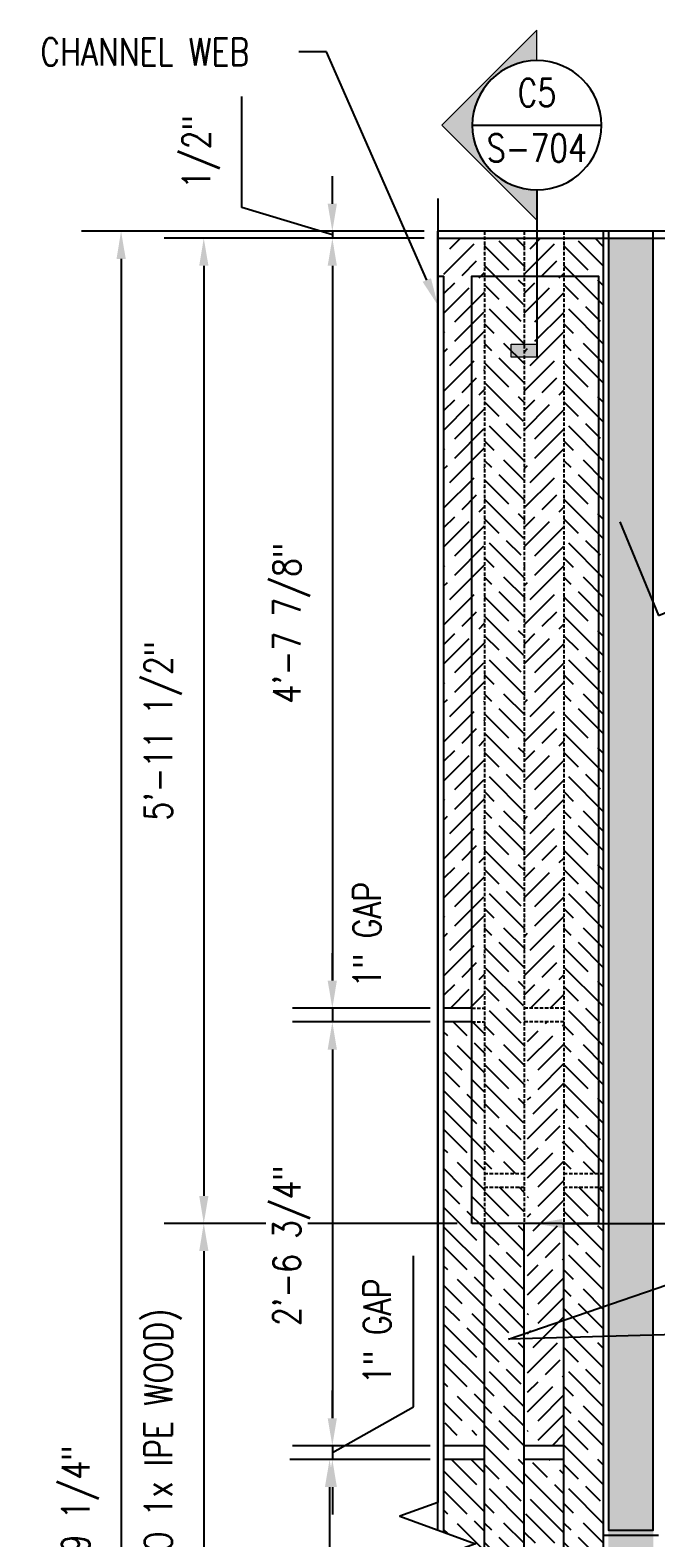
# Model space of a CAD drawing. Header units: inches. Extents: x -159 to 5375, y -275 to 244.
# Tile 29 of 35: x 155 to 200, y 135 to 244. Entities that reach past the tile are written whole.
import ezdxf
from ezdxf import colors
from ezdxf.entities.mleader import LeaderData, LeaderLine
from ezdxf.enums import TextEntityAlignment as Align
from ezdxf.math import Vec2, Vec3

# ---------------------------------------------------------------- set-up
doc = ezdxf.new("R2010")
doc.units = ezdxf.units.IN
doc.header["$MEASUREMENT"] = 0
doc.linetypes.add('HIDDEN', pattern=[0.375, 0.25, -0.125])
doc.layers.get('Defpoints').update_dxf_attribs({"color": 140})
doc.layers.add('G-ANNO-SYMB', color=2, linetype='Continuous', lineweight=25)
for name, color, linetype in [('G-DETL-MEDM', 3, 'Continuous'), ('S-ANNO-DIMS', 1, 'Continuous'), ('S-ANNO-TEXT', 2, 'Continuous'), ('S-DETL-LIGHT', 2, 'Continuous')]:
    doc.layers.add(name, color=color, linetype=linetype)
doc.styles.add('Annotative', font='romans.shx', dxfattribs={"width": 0.8, "height": 0.125})
doc.styles.add('HDRSTD', font='arial.ttf', dxfattribs={"height": 0.125})
doc.dimstyles.new('Annotative', dxfattribs={"dimscale": 0, "dimtxt": 0.125, "dimasz": 0.125, "dimexe": 0.179688, "dimexo": 0.0625, "dimgap": 0.09, "dimtad": 1, "dimdec": 3, "dimzin": 3, "dimdsep": 46, "dimlunit": 4, "dimtxsty": 'Annotative', "dimcen": 0.09, "dimclrt": 2, "dimazin": 2, "dimtfac": 1, "dimtdec": 3, "dimtmove": 1, "dimatfit": 3, "dimfxl": 1, "dimtfill": 1, "dimfrac": 2, "dimtolj": 1, "dimtzin": 0, "dimarcsym": 0})
pattern_1 = [(0, (-143.9373, -4.3283), (1.5, 0.75), [0.75, -0.75, 0, -0.75, 0, -0.75])]
pattern_2 = [(135, (-296.3822, -608.2108), (2.12132, 2.12132), [5, -1]), (135, (-294.968, -608.2108), (2.12132, 2.12132), [3, -0.75, 1.5, -0.75]), (135, (-293.2002, -608.5644), (2.12132, 2.12132), [5, -1])]

# ---------------------------------------------------------------- blocks, each defined once
blk = doc.blocks.new('*D91')
at = {"layer": 'Defpoints', "color": 0, "transparency": 16777216}
for p in [(184.45, 228.96), (176.79, 173.08), (184.89, 173.08)]:
    blk.add_point(p, dxfattribs=at)
at = {"layer": 'S-ANNO-DIMS', "color": 0, "lineweight": -2, "transparency": 16777216}
for p, q in [((183.45, 228.96), (173.91, 228.96)), ((176.79, 226.96), (176.79, 175.08)), ((183.89, 173.08), (173.91, 173.08))]:
    blk.add_line(p, q, dxfattribs=at)
at = {"layer": 'S-ANNO-DIMS', "color": 0, "transparency": 16777216}
for points in [[(176.45, 226.96), (177.12, 226.96), (176.79, 228.96)], [(176.45, 175.08), (177.12, 175.08), (176.79, 173.08)]]:
    blk.add_solid(points, dxfattribs=at)
at = {"layer": 'S-ANNO-DIMS', "color": 2, "transparency": 16777216, "insert": (173.82, 201.02), "char_height": 2, "attachment_point": 5, "rotation": 90, "style": 'Annotative', "bg_fill": 3, "box_fill_scale": 1.25, "bg_fill_color": 256, "bg_fill_true_color": 13158600, "bg_fill_transparency": 0}
blk.add_mtext('\\A1;4\'-7 7/8"', dxfattribs=at)
blk = doc.blocks.new('*D93')
at = {"layer": 'Defpoints', "color": 0, "transparency": 16777216}
for p in [(184.89, 141.33), (176.79, 140.33), (184.89, 140.33)]:
    blk.add_point(p, dxfattribs=at)
at = {"layer": 'S-ANNO-DIMS', "color": 0, "lineweight": -2, "transparency": 16777216}
for p, q in [((182.67, 144.15), (182.67, 155.11)), ((176.79, 143.33), (176.79, 145.33)), ((176.79, 140.83), (182.67, 144.15)), ((183.89, 141.33), (173.91, 141.33)), ((176.79, 141.33), (176.79, 140.33)), ((176.79, 141.33), (176.79, 140.33)), ((183.89, 140.33), (173.91, 140.33)), ((176.79, 138.33), (176.79, 136.33))]:
    blk.add_line(p, q, dxfattribs=at)
at = {"layer": 'S-ANNO-DIMS', "color": 0, "transparency": 16777216}
for points in [[(176.45, 143.33), (177.12, 143.33), (176.79, 141.33)], [(176.45, 138.33), (177.12, 138.33), (176.79, 140.33)]]:
    blk.add_solid(points, dxfattribs=at)
at = {"layer": 'S-ANNO-DIMS', "color": 2, "transparency": 16777216, "insert": (180.04, 149.63), "char_height": 2, "attachment_point": 5, "rotation": 90, "style": 'Annotative', "bg_fill": 3, "box_fill_scale": 1.25, "bg_fill_color": 256, "bg_fill_true_color": 13158600, "bg_fill_transparency": 0}
blk.add_mtext('\\A1;1" GAP', dxfattribs=at)
blk = doc.blocks.new('*D94')
at = {"layer": 'Defpoints', "color": 0, "transparency": 16777216}
for p in [(184.89, 140.33), (176.59, 109.58), (184.89, 109.58)]:
    blk.add_point(p, dxfattribs=at)
at = {"layer": 'S-ANNO-DIMS', "color": 0, "lineweight": -2, "transparency": 16777216}
for p, q in [((183.89, 140.33), (173.71, 140.33)), ((176.59, 138.33), (176.59, 111.58)), ((183.89, 109.58), (173.71, 109.58))]:
    blk.add_line(p, q, dxfattribs=at)
at = {"layer": 'S-ANNO-DIMS', "color": 0, "transparency": 16777216}
for points in [[(176.25, 138.33), (176.92, 138.33), (176.59, 140.33)], [(176.25, 111.58), (176.92, 111.58), (176.59, 109.58)]]:
    blk.add_solid(points, dxfattribs=at)
at = {"layer": 'S-ANNO-DIMS', "color": 2, "transparency": 16777216, "insert": (173.62, 124.96), "char_height": 2, "attachment_point": 5, "rotation": 90, "style": 'Annotative', "bg_fill": 3, "box_fill_scale": 1.25, "bg_fill_color": 256, "bg_fill_true_color": 13158600, "bg_fill_transparency": 0}
blk.add_mtext('\\A1;2\'-6 3/4"', dxfattribs=at)
blk = doc.blocks.new('*D101')
at = {"layer": 'Defpoints', "color": 0, "transparency": 16777216}
for p in [(184.44, 229.46), (161.46, 40.21), (184.45, 40.21)]:
    blk.add_point(p, dxfattribs=at)
at = {"layer": 'S-ANNO-DIMS', "color": 0, "lineweight": -2, "transparency": 16777216}
for p, q in [((183.44, 229.46), (158.59, 229.46)), ((161.46, 227.46), (161.46, 42.21)), ((183.45, 40.21), (158.59, 40.21))]:
    blk.add_line(p, q, dxfattribs=at)
at = {"layer": 'S-ANNO-DIMS', "color": 0, "transparency": 16777216}
for points in [[(161.13, 227.46), (161.8, 227.46), (161.46, 229.46)], [(161.13, 42.21), (161.8, 42.21), (161.46, 40.21)]]:
    blk.add_solid(points, dxfattribs=at)
at = {"layer": 'S-ANNO-DIMS', "color": 2, "transparency": 16777216, "insert": (158.5, 134.83), "char_height": 2, "attachment_point": 5, "rotation": 90, "style": 'Annotative', "bg_fill": 3, "box_fill_scale": 1.25, "bg_fill_color": 256, "bg_fill_true_color": 13158600, "bg_fill_transparency": 0}
blk.add_mtext('\\A1;15\'-9 1/4"', dxfattribs=at)
blk = doc.blocks.new('*D103')
at = {"layer": 'Defpoints', "color": 0, "transparency": 16777216}
for p in [(184.89, 173.08), (176.79, 172.08), (184.89, 172.08)]:
    blk.add_point(p, dxfattribs=at)
at = {"layer": 'S-ANNO-DIMS', "color": 0, "lineweight": -2, "transparency": 16777216}
for p, q in [((176.79, 175.08), (176.79, 177.08)), ((183.89, 173.08), (173.91, 173.08)), ((176.79, 173.08), (176.79, 172.08)), ((183.89, 172.08), (173.91, 172.08)), ((176.79, 170.08), (176.79, 168.08))]:
    blk.add_line(p, q, dxfattribs=at)
at = {"layer": 'S-ANNO-DIMS', "color": 0, "transparency": 16777216}
blk.add_solid([(176.45, 170.08), (177.12, 170.08), (176.79, 172.08)], dxfattribs=at)
at = {"layer": 'S-ANNO-DIMS', "color": 2, "transparency": 16777216, "insert": (179.3, 178.42), "char_height": 2, "attachment_point": 5, "rotation": 90, "style": 'Annotative', "bg_fill": 3, "box_fill_scale": 1.25, "bg_fill_color": 256, "bg_fill_true_color": 13158600, "bg_fill_transparency": 0}
blk.add_mtext('\\A1;1" GAP', dxfattribs=at)
at = {"layer": 'S-ANNO-DIMS', "color": 0, "transparency": 16777216}
blk.add_solid([(176.45, 175.08), (177.12, 175.08), (176.79, 173.08)], dxfattribs=at)
blk = doc.blocks.new('ELEVARROW')
at = {"lineweight": 9}
h = blk.add_hatch(color=256, dxfattribs=at)
edge = h.paths.add_edge_path(flags=0)
edge.add_line((0.4598, 0), (0.3125, 0))
edge.add_arc((0, 0), 0.3125, 360, 540)
edge.add_line((-0.3125, 0), (-0.4598, 0))
edge.add_line((-0.4598, 0), (0, 0.4598))
edge.add_line((0, 0.4598), (0.4598, 0))
at = {"lineweight": 13}
blk.add_lwpolyline([(-0.4598, 0), (-0.3125, 0, -1), (0.3125, 0), (0.4598, 0), (0, 0.4598)], format="xyb", close=True, dxfattribs=at)
blk = doc.blocks.new('Sectrinew')
at = {"lineweight": 9}
blk.add_hatch(color=256, dxfattribs=at).paths.add_polyline_path([(0, 0.125), (0, 0), (-0.0625, 0), (-0.0625, 0.125)], flags=0)
for p, q in [((0, 0.125), (-0.0625, 0.125)), ((-0.0625, 0.125), (-0.0625, 0)), ((0, 0), (0, 0.125)), ((-0.0625, 0), (0, 0))]:
    blk.add_line(p, q, dxfattribs=at)
blk = doc.blocks.new('*U23')
for p, q in [((-0.3125, 0), (0.3125, 0)), ((0, -0.3125), (0, -1.1214))]:
    blk.add_line(p, q)
blk.add_ellipse((0, 0), major_axis=(-0.221, 0.221), ratio=1, start_param=5.497787, end_param=11.780972)
at = {"zscale": 0.03125, "rotation": 90.00000000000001}
blk.add_blockref('ELEVARROW', (0, 0), dxfattribs=at)
at = {"xscale": -1, "zscale": 0.03125, "rotation": 89.99999999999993}
blk.add_blockref('Sectrinew', (0, -1.1214), dxfattribs=at)
at = {"style": 'HDRSTD'}
for tag, p in [('DET_NO', (0, 0.0913)), ('REFSHT', (0, -0.0962))]:
    blk.add_attdef(tag, text='', height=0.1, dxfattribs=at).set_placement(p, align=Align.MIDDLE_CENTER)
blk = doc.blocks.new('*D88')
at = {"layer": 'Defpoints', "color": 0, "transparency": 16777216}
for p in [(184.45, 228.96), (167.46, 157.46), (186.84, 157.46)]:
    blk.add_point(p, dxfattribs=at)
at = {"layer": 'S-ANNO-DIMS', "color": 0, "lineweight": -2, "transparency": 16777216}
for p, q in [((183.45, 228.96), (164.59, 228.96)), ((167.46, 226.96), (167.46, 159.46)), ((185.84, 157.46), (164.59, 157.46))]:
    blk.add_line(p, q, dxfattribs=at)
at = {"layer": 'S-ANNO-DIMS', "color": 0, "transparency": 16777216}
for points in [[(167.13, 226.96), (167.8, 226.96), (167.46, 228.96)], [(167.13, 159.46), (167.8, 159.46), (167.46, 157.46)]]:
    blk.add_solid(points, dxfattribs=at)
at = {"layer": 'S-ANNO-DIMS', "color": 2, "transparency": 16777216, "insert": (164.5, 193.21), "char_height": 2, "attachment_point": 5, "rotation": 90, "style": 'Annotative', "bg_fill": 3, "box_fill_scale": 1.25, "bg_fill_color": 256, "bg_fill_true_color": 13158600, "bg_fill_transparency": 0}
blk.add_mtext('\\A1;5\'-11 1/2"', dxfattribs=at)
blk = doc.blocks.new('*D90')
at = {"layer": 'Defpoints', "color": 0, "transparency": 16777216}
for p in [(186.84, 157.46), (167.46, 112.21), (186.92, 112.21)]:
    blk.add_point(p, dxfattribs=at)
at = {"layer": 'S-ANNO-DIMS', "color": 0, "lineweight": -2, "transparency": 16777216}
for p, q in [((185.84, 157.46), (164.59, 157.46)), ((167.46, 155.46), (167.46, 114.21)), ((185.92, 112.21), (164.59, 112.21))]:
    blk.add_line(p, q, dxfattribs=at)
at = {"layer": 'S-ANNO-DIMS', "color": 0, "transparency": 16777216}
for points in [[(167.13, 155.46), (167.8, 155.46), (167.46, 157.46)], [(167.13, 114.21), (167.8, 114.21), (167.46, 112.21)]]:
    blk.add_solid(points, dxfattribs=at)
at = {"layer": 'S-ANNO-DIMS', "color": 2, "transparency": 16777216, "insert": (164.5, 134.83), "char_height": 2, "attachment_point": 5, "rotation": 90, "style": 'Annotative', "bg_fill": 3, "box_fill_scale": 1.25, "bg_fill_color": 256, "bg_fill_true_color": 13158600, "bg_fill_transparency": 0}
blk.add_mtext('\\A1;3\'-9 1/4" (NO 1x IPE WOOD)', dxfattribs=at)
blk = doc.blocks.new('*D92')
at = {"layer": 'Defpoints', "color": 0, "transparency": 16777216}
for p in [(184.89, 172.08), (176.79, 141.33), (184.89, 141.33)]:
    blk.add_point(p, dxfattribs=at)
at = {"layer": 'S-ANNO-DIMS', "color": 0, "lineweight": -2, "transparency": 16777216}
for p, q in [((183.89, 172.08), (173.91, 172.08)), ((176.79, 170.08), (176.79, 143.33)), ((183.89, 141.33), (173.91, 141.33))]:
    blk.add_line(p, q, dxfattribs=at)
at = {"layer": 'S-ANNO-DIMS', "color": 0, "transparency": 16777216}
for points in [[(176.45, 170.08), (177.12, 170.08), (176.79, 172.08)], [(176.45, 143.33), (177.12, 143.33), (176.79, 141.33)]]:
    blk.add_solid(points, dxfattribs=at)
at = {"layer": 'S-ANNO-DIMS', "color": 2, "transparency": 16777216, "insert": (173.82, 155.85), "char_height": 2, "attachment_point": 5, "rotation": 90, "style": 'Annotative', "bg_fill": 3, "box_fill_scale": 1.25, "bg_fill_color": 256, "bg_fill_true_color": 13158600, "bg_fill_transparency": 0}
blk.add_mtext('\\A1;2\'-6 3/4"', dxfattribs=at)
blk = doc.blocks.new('*D107')
at = {"layer": 'Defpoints', "color": 0, "transparency": 16777216}
for p in [(176.79, 228.96), (184.44, 229.46), (184.45, 228.96)]:
    blk.add_point(p, dxfattribs=at)
at = {"layer": 'S-ANNO-DIMS', "color": 0, "lineweight": -2, "transparency": 16777216}
for p, q in [((170.23, 231.18), (170.23, 239.24)), ((176.79, 231.46), (176.79, 233.46)), ((176.79, 229.21), (170.23, 231.18)), ((183.44, 229.46), (173.91, 229.46)), ((183.45, 228.96), (173.91, 228.96)), ((176.79, 229.46), (176.79, 228.96)), ((176.79, 229.46), (176.79, 228.96)), ((176.79, 226.96), (176.79, 224.96))]:
    blk.add_line(p, q, dxfattribs=at)
at = {"layer": 'S-ANNO-DIMS', "color": 0, "transparency": 16777216}
for points in [[(176.45, 231.46), (177.12, 231.46), (176.79, 229.46)], [(176.45, 226.96), (177.12, 226.96), (176.79, 228.96)]]:
    blk.add_solid(points, dxfattribs=at)
at = {"layer": 'S-ANNO-DIMS', "color": 2, "transparency": 16777216, "insert": (167.26, 235.21), "char_height": 2, "attachment_point": 5, "rotation": 90, "style": 'Annotative', "bg_fill": 3, "box_fill_scale": 1.25, "bg_fill_color": 256, "bg_fill_true_color": 13158600, "bg_fill_transparency": 0}
blk.add_mtext('\\A1;1/2"', dxfattribs=at)

msp = doc.modelspace()

# ---------------------------------------------------------------- hatches: boundary and pattern name
at = {"layer": 'S-ANNO-DIMS'}
h = msp.add_hatch(dxfattribs=at)
h.set_pattern_fill('GOST_WOOD', color=8, scale=0.5, angle=45)
h.set_pattern_definition([(135, (-151.9398, -13.0822), (2.12132, 2.12132), [5, -1]), (135, (-150.5256, -13.0822), (2.12132, 2.12132), [3, -0.75, 1.5, -0.75]), (135, (-148.7578, -13.4357), (2.12132, 2.12132), [5, -1])])
h.paths.add_polyline_path([(190.7709, 228.958), (187.8284, 228.958), (187.8284, 161.083), (190.7709, 161.083)])
h = msp.add_hatch(dxfattribs=at)
h.set_pattern_fill('GOST_WOOD', color=8, scale=0.5, angle=315)
h.set_pattern_definition([(45, (-302.78, -21.0623), (2.12132, -2.12132), [5, -1]), (45, (-302.78, -22.4765), (2.12132, -2.12132), [3, -0.75, 1.5, -0.75]), (45, (-303.1335, -24.2443), (2.12132, -2.12132), [5, -1])])
h.paths.add_polyline_path([(193.5884, 228.958), (190.7084, 228.958), (190.7084, 173.083), (193.5884, 173.083)])
h = msp.add_hatch(dxfattribs=at)
h.set_pattern_fill('GOST_WOOD', color=8, scale=0.5, angle=45)
h.set_pattern_definition([(135, (-146.1798, -13.0822), (2.12132, 2.12132), [5, -1]), (135, (-144.7656, -13.0822), (2.12132, 2.12132), [3, -0.75, 1.5, -0.75]), (135, (-142.9978, -13.4357), (2.12132, 2.12132), [5, -1])])
h.paths.add_polyline_path([(196.4483, 228.958), (193.5884, 228.958), (193.5884, 161.083), (196.4483, 161.083)])
h = msp.add_hatch(dxfattribs=at)
h.set_pattern_fill('MUDST', color=8, scale=3)
h.set_pattern_definition(pattern_1)
h.paths.add_polyline_path([(200.0733, 137.4296), (196.8233, 137.4296), (196.8233, 189.4983), (200.0733, 189.4983)])
h.paths.add_polyline_path([(200.0733, 134.833), (196.8233, 134.833), (196.8233, 137.4296), (200.0733, 137.4296)])
h.paths.add_polyline_path([(200.0733, 189.4983), (196.8233, 189.4983), (196.8233, 207.9138), (200.0733, 207.9138)])
h.paths.add_polyline_path([(200.0733, 207.9138), (196.8233, 207.9138), (196.8233, 228.958), (200.0003, 228.958), (200.0003, 222.9301), (200.0733, 221.9925)])
h = msp.add_hatch(dxfattribs=at)
h.set_pattern_fill('GOST_WOOD', color=8, scale=0.5, angle=315)
h.set_pattern_definition([(45, (-151.9398, -13.8322), (2.12132, -2.12132), [5, -1]), (45, (-151.9398, -15.2464), (2.12132, -2.12132), [3, -0.75, 1.5, -0.75]), (45, (-152.2934, -17.0142), (2.12132, -2.12132), [5, -1])])
h.paths.add_polyline_path([(193.5884, 172.083), (190.9483, 172.083), (190.9483, 141.333), (193.5884, 141.333)])
h = msp.add_hatch(dxfattribs=at)
h.set_pattern_fill('GOST_WOOD', color=8, scale=0.5, angle=45)
h.set_pattern_definition([(135, (-151.9398, -13.8322), (2.12132, 2.12132), [5, -1]), (135, (-150.5256, -13.8322), (2.12132, 2.12132), [3, -0.75, 1.5, -0.75]), (135, (-148.7578, -14.1857), (2.12132, 2.12132), [5, -1])])
h.paths.add_polyline_path([(190.708, 160.083), (187.8287, 160.083), (187.829, 129.333), (190.7084, 129.333)])
h = msp.add_hatch(dxfattribs=at)
h.set_pattern_fill('GOST_WOOD', color=8, scale=0.5, angle=45)
h.set_pattern_definition([(135, (-146.1798, -13.8322), (2.12132, 2.12132), [5, -1]), (135, (-144.7656, -13.8322), (2.12132, 2.12132), [3, -0.75, 1.5, -0.75]), (135, (-142.9978, -14.1857), (2.12132, 2.12132), [5, -1])])
h.paths.add_polyline_path([(196.4681, 160.083), (193.5887, 160.083), (193.589, 129.333), (196.4684, 129.333)])
h = msp.add_hatch(dxfattribs=at)
h.set_pattern_fill('GOST_WOOD', color=8, scale=0.5, angle=45)
h.set_pattern_definition(pattern_2)
h.paths.add_polyline_path([(190.7084, 109.583), (193.5884, 109.583), (193.5884, 140.333), (190.7084, 140.333)])
h = msp.add_hatch(dxfattribs=at)
h.set_pattern_fill('MUDST', color=8, scale=3)
h.set_pattern_definition(pattern_1)
h.paths.add_polyline_path([(200.0733, 132.2365), (196.8233, 132.2365), (196.8233, 80.1678), (200.0733, 80.1678)])
h.paths.add_polyline_path([(200.0733, 134.833), (196.8233, 134.833), (196.8233, 132.2365), (200.0733, 132.2365)])
h.paths.add_polyline_path([(200.0733, 80.1678), (196.8233, 80.1678), (196.8233, 61.7523), (200.0733, 61.7523)])
h.paths.add_polyline_path([(200.0733, 61.7523), (196.8233, 61.7523), (196.8233, 40.708), (200.0733, 40.708), (200.0003, 46.736), (198.1251, 46.736), (198.1251, 47.6736), (200.0733, 47.6736)])

# ---------------------------------------------------------------- linework, layer by layer
at = {"layer": 'G-DETL-MEDM'}
msp.add_line((196.4483, 229.458), (196.4483, 40.708), dxfattribs=at)
for points in [[(184.4483, 228.958), (213.8968, 228.958)], [(196.8233, 229.458), (196.8233, 135.208), (200.0733, 135.208), (200.0733, 229.458)], [(196.4483, 134.833), (200.4483, 134.833)]]:
    msp.add_lwpolyline(points, dxfattribs=at)
at = {"layer": 'S-ANNO-DIMS', "linetype": 'HIDDEN'}
for p, q in [((187.8284, 229.458), (187.8284, 157.458)), ((190.7084, 229.458), (190.7084, 157.458)), ((193.5884, 229.458), (193.5884, 157.458)), ((193.5884, 173.083), (190.7084, 173.083)), ((193.5884, 172.083), (190.7084, 172.083)), ((187.8284, 161.083), (190.7084, 161.083)), ((193.5884, 161.083), (196.4684, 161.083)), ((187.8284, 160.083), (190.7084, 160.083)), ((193.5884, 160.083), (196.4684, 160.083))]:
    msp.add_line(p, q, dxfattribs=at)
at = {"layer": 'S-ANNO-DIMS'}
for p, q in [((194.4483, 228.958), (194.8858, 228.958)), ((196.8233, 134.833), (200.0733, 134.833))]:
    msp.add_line(p, q, dxfattribs=at)
at = {"layer": 'S-DETL-LIGHT'}
for p, q in [((187.829, 112.208), (187.829, 157.458)), ((190.7084, 112.208), (190.7084, 157.458)), ((193.5884, 112.208), (193.5884, 157.458)), ((193.5884, 141.333), (190.7084, 141.333)), ((193.5884, 140.333), (190.7084, 140.333))]:
    msp.add_line(p, q, dxfattribs=at)

# ---------------------------------------------------------------- dimensions: what is measured, and where the dimension line sits
at = {"layer": 'S-ANNO-DIMS'}
dim = msp.add_linear_dim(base=(176.7864, 140.333), p1=(184.8858, 141.333), p2=(184.8858, 140.333), angle=90, text='<> GAP', dimstyle='Annotative', override={"dimtxt": 0.125, "dimasz": 0.125, "dimpost": '\\X', "dimtxsty": 'Annotative'}, dxfattribs=at)
dim.commit()
dim.dimension.update_dxf_attribs({"geometry": '*D93', "text_midpoint": (182.6743, 145.5913), "dimtype": 160})

# ---------------------------------------------------------------- leaders
at = {"layer": 'S-ANNO-TEXT'}
ml = msp.add_multileader_mtext('Standard', dxfattribs=at)
ml.set_content('HSS WALL', color=256, style='Annotative')
ml.set_leader_properties(color=1)
ml.build(insert=Vec2(0, 0))
ml.multileader.update_dxf_attribs({"text_right_attachment_type": 3, "dogleg_length": 0.125, "arrow_head_size": 2, "scale": 16})
ctx = ml.context
ctx.base_point, ctx.scale, ctx.char_height, ctx.arrow_head_size, ctx.plane_origin = Vec3(216.7155, 207.4233), 16, 2, 2, Vec3(-353.3374, 244.1636)
ctx.right_attachment = 3
notes = []
notes.append((ctx, [(0, (1, 1, 0), (214.7155, 207.4233), (1, 0), 2, [(1, [(196.8858, 210.2362), (200.4483, 201.5857)], 0, [])])]))
ctx.mtext.insert, ctx.mtext.width, ctx.mtext.flow_direction = Vec3(218.7155, 208.4233), 16.093416, 5
ml = msp.add_multileader_mtext('Standard', dxfattribs=at)
ml.set_content('IPE LUMBER 1x8, REF C1/ S-704', color=256, style='Annotative')
ml.set_leader_properties(color=1)
ml.build(insert=Vec2(0, 0))
ml.multileader.update_dxf_attribs({"text_right_attachment_type": 3, "dogleg_length": 0.125, "arrow_head_size": 2, "scale": 16})
ctx = ml.context
ctx.base_point, ctx.scale, ctx.char_height, ctx.arrow_head_size, ctx.plane_origin = Vec3(215.6001, 177.8643), 16, 2, 2, Vec3(-352.2068, 216.1252)
ctx.right_attachment = 3
notes.append((ctx, [(0, (1, 1, 0), (213.6001, 177.8643), (1, 0), 2, [(1, [(191.469, 157.458), (204.4484, 157.458)], 0, [])])]))
ctx.mtext.insert, ctx.mtext.width, ctx.mtext.flow_direction = Vec3(217.6001, 179.1977), 23.058298, 5
ml = msp.add_multileader_mtext('Standard', dxfattribs=at)
ml.set_content('RED OAK 4x LUMBER, CUT TO FIT, REF C1/ S-704 AND C3/ S-704', color=256, style='Annotative')
ml.set_leader_properties(color=1)
ml.build(insert=Vec2(0, 0))
ml.multileader.update_dxf_attribs({"text_right_attachment_type": 3, "dogleg_length": 0.125, "arrow_head_size": 2, "scale": 16})
ctx = ml.context
ctx.base_point, ctx.scale, ctx.char_height, ctx.arrow_head_size, ctx.plane_origin = Vec3(215.4328, 157.2845), 16, 2, 2, Vec3(-353.3374, 196.1777)
ctx.right_attachment = 3
notes.append((ctx, [(0, (1, 1, 0), (213.4328, 157.2845), (1, 0), 2, [(1, [(204.6083, 149.4842), (189.5733, 149.06)], 0, [])])]))
ctx.mtext.insert, ctx.mtext.width, ctx.mtext.defined_height, ctx.mtext.flow_direction = Vec3(217.4328, 158.6178), 14.392521, 16.2525, 5
for ctx, leaders in notes:
    for number, flags, end, landing, length, lines in leaders:
        leader = LeaderData()
        leader.index, (leader.has_last_leader_line, leader.has_dogleg_vector, leader.attachment_direction) = number, flags
        leader.last_leader_point, leader.dogleg_vector, leader.dogleg_length = Vec3(end), Vec3(landing), length
        for number, points, colour, breaks in lines:
            line = LeaderLine()
            line.index, line.vertices, line.color, line.breaks = number, Vec3.list(points), colors.encode_raw_color(colour), breaks
            leader.lines.append(line)
        ctx.leaders.append(leader)

# ---------------------------------------------------------------- next in the draw order: dimensions: what is measured, and where the dimension line sits
at = {"layer": 'S-ANNO-DIMS'}
dim = msp.add_linear_dim(base=(176.7864, 173.083), p1=(184.4483, 228.958), p2=(184.8858, 173.083), angle=90, dimstyle='Annotative', override={"dimtxt": 0.125, "dimasz": 0.125, "dimpost": '\\X', "dimtxsty": 'Annotative'}, dxfattribs=at)
dim.commit()
dim.dimension.update_dxf_attribs({"geometry": '*D91', "text_midpoint": (173.8226, 201.0205)})
dim = msp.add_linear_dim(base=(176.588, 109.583), p1=(184.8858, 140.333), p2=(184.8858, 109.583), angle=90, text='<>\\X', dimstyle='Annotative', override={"dimpost": '\\X'}, dxfattribs=at)
dim.commit()
dim.dimension.update_dxf_attribs({"geometry": '*D94', "text_midpoint": (176.588, 124.958)})

# ---------------------------------------------------------------- next in the draw order: dimensions: what is measured, and where the dimension line sits
dim = msp.add_linear_dim(base=(161.463, 40.208), p1=(184.4401, 229.458), p2=(184.4483, 40.208), angle=90, dimstyle='Annotative', override={"dimtxt": 0.125, "dimasz": 0.125, "dimpost": '\\X', "dimtxsty": 'Annotative'}, dxfattribs=at)
dim.commit()
dim.dimension.update_dxf_attribs({"geometry": '*D101', "text_midpoint": (158.4992, 134.833)})

# ---------------------------------------------------------------- next in the draw order: block references
at = {"layer": 'G-ANNO-SYMB'}
ref = msp.add_blockref('*U23', (191.6341, 237.1584), dxfattribs=dict(at, xscale=15.00174676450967, yscale=15.00174676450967, zscale=15.00174676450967))
ref.add_attrib('REFSHT', 'S-704', dxfattribs={"layer": '0', "color": 1, "height": 2, "style": 'Annotative', "width": 0.800781}).set_placement((191.6341, 235.5013), align=Align.MIDDLE_CENTER)
ref.add_attrib('DET_NO', 'C5', dxfattribs={"layer": '0', "color": 1, "height": 2, "style": 'Annotative', "width": 0.800781}).set_placement((191.6341, 238.5276), align=Align.CENTER)

# ---------------------------------------------------------------- next in the draw order: dimensions: what is measured, and where the dimension line sits
at = {"layer": 'S-ANNO-DIMS'}
dim = msp.add_linear_dim(base=(176.7864, 172.083), p1=(184.8858, 173.083), p2=(184.8858, 172.083), angle=90, text='<> GAP', dimstyle='Annotative', override={"dimtxt": 0.125, "dimasz": 0.125, "dimpost": '\\X', "dimtxsty": 'Annotative'}, dxfattribs=at)
dim.commit()
dim.dimension.update_dxf_attribs({"geometry": '*D103', "text_midpoint": (181.9256, 178.4176), "dimtype": 160})

# ---------------------------------------------------------------- next in the draw order: dimensions: what is measured, and where the dimension line sits
dim = msp.add_linear_dim(base=(167.463, 157.458), p1=(184.4483, 228.958), p2=(186.844, 157.458), angle=90, dimstyle='Annotative', override={"dimtxt": 0.125, "dimasz": 0.125, "dimpost": '\\X', "dimtxsty": 'Annotative'}, dxfattribs=at)
dim.commit()
dim.dimension.update_dxf_attribs({"geometry": '*D88', "text_midpoint": (164.4992, 193.208)})

# ---------------------------------------------------------------- next in the draw order: hatches: boundary and pattern name
h = msp.add_hatch(dxfattribs=at)
h.set_pattern_fill('GOST_WOOD', color=8, scale=0.5, angle=315)
h.set_pattern_definition([(45, (-308.6025, -21.0623), (2.12132, -2.12132), [5, -1]), (45, (-308.6025, -22.4765), (2.12132, -2.12132), [3, -0.75, 1.5, -0.75]), (45, (-308.956, -24.2443), (2.12132, -2.12132), [5, -1])])
h.paths.add_polyline_path([(187.8284, 228.958), (184.8858, 228.958), (184.8858, 173.083), (187.8284, 173.083)])

# ---------------------------------------------------------------- next in the draw order: linework, layer by layer
at = {"layer": 'S-ANNO-DIMS', "linetype": 'HIDDEN'}
for p, q in [((186.9171, 173.083), (187.8284, 173.083)), ((186.9171, 172.083), (187.8284, 172.083))]:
    msp.add_line(p, q, dxfattribs=at)
at = {"layer": 'S-DETL-LIGHT'}
for p, q in [((186.9171, 173.083), (184.8858, 173.083)), ((186.9171, 172.083), (184.8858, 172.083))]:
    msp.add_line(p, q, dxfattribs=at)

# ---------------------------------------------------------------- next in the draw order: dimensions: what is measured, and where the dimension line sits
at = {"layer": 'S-ANNO-DIMS'}
dim = msp.add_linear_dim(base=(167.463, 112.208), p1=(186.844, 157.458), p2=(186.9171, 112.208), angle=90, text='<> (NO 1x IPE WOOD)', dimstyle='Annotative', override={"dimtxt": 0.125, "dimasz": 0.125, "dimpost": '\\X', "dimtxsty": 'Annotative'}, dxfattribs=at)
dim.commit()
dim.dimension.update_dxf_attribs({"geometry": '*D90', "text_midpoint": (164.4992, 134.833)})

# ---------------------------------------------------------------- next in the draw order: leaders
at = {"layer": 'S-ANNO-TEXT'}
ml = msp.add_multileader_mtext('Standard', dxfattribs=at)
ml.set_content('CHANNEL WEB', color=256, style='Annotative')
ml.set_leader_properties(color=1)
ml.build(insert=Vec2(0, 0))
ml.multileader.update_dxf_attribs({"text_right_attachment_type": 3, "dogleg_length": 0.125, "arrow_head_size": 2, "scale": 16})
ctx = ml.context
ctx.base_point, ctx.scale, ctx.char_height, ctx.arrow_head_size, ctx.plane_origin = Vec3(153.5989, 242.4808), 16, 2, 2, Vec3(-401.6637, 246.2306)
ctx.right_attachment = 3
notes = []
notes.append((ctx, [(1, (1, 1, 0), (176.3608, 242.4808), (-1, 0), 2, [(0, [(184.4483, 224.0922)], 0, [])])]))
ctx.mtext.insert, ctx.mtext.width, ctx.mtext.flow_direction = Vec3(155.5989, 243.4808), 21.363224, 5
for ctx, leaders in notes:
    for number, flags, end, landing, length, lines in leaders:
        leader = LeaderData()
        leader.index, (leader.has_last_leader_line, leader.has_dogleg_vector, leader.attachment_direction) = number, flags
        leader.last_leader_point, leader.dogleg_vector, leader.dogleg_length = Vec3(end), Vec3(landing), length
        for number, points, colour, breaks in lines:
            line = LeaderLine()
            line.index, line.vertices, line.color, line.breaks = number, Vec3.list(points), colors.encode_raw_color(colour), breaks
            leader.lines.append(line)
        ctx.leaders.append(leader)

# ---------------------------------------------------------------- next in the draw order: hatches: boundary and pattern name
at = {"layer": 'S-ANNO-DIMS'}
h = msp.add_hatch(dxfattribs=at)
h.set_pattern_fill('GOST_WOOD', color=8, scale=0.5, angle=45)
h.set_pattern_definition([(135, (-296.3822, -607.4608), (2.12132, 2.12132), [5, -1]), (135, (-294.968, -607.4608), (2.12132, 2.12132), [3, -0.75, 1.5, -0.75]), (135, (-293.2002, -607.8144), (2.12132, 2.12132), [5, -1])])
h.paths.add_polyline_path([(187.8284, 172.083), (184.8858, 172.083), (184.8858, 142.083), (187.8284, 142.083)])
h = msp.add_hatch(dxfattribs=at)
h.set_pattern_fill('GOST_WOOD', color=8, scale=0.5, angle=45)
h.set_pattern_definition(pattern_2)
h.paths.add_polyline_path([(184.8858, 135.0556), (187.1876, 134.2178), (184.8858, 133.38), (184.8858, 109.583), (187.829, 109.583), (187.829, 140.333), (184.8858, 140.333)])

# ---------------------------------------------------------------- next in the draw order: linework, layer by layer
at = {"layer": 'G-DETL-MEDM'}
msp.add_line((184.8858, 135.0556), (184.8858, 226.208), dxfattribs=at)
msp.add_lwpolyline([(184.4483, 135.2148), (184.4483, 229.458)], dxfattribs=at)
at = {"layer": 'S-DETL-LIGHT'}
for p, q in [((196.094, 157.458), (186.9171, 157.458)), ((187.829, 141.333), (184.8858, 141.333)), ((187.829, 140.333), (184.8858, 140.333))]:
    msp.add_line(p, q, dxfattribs=at)
at = {"layer": 'S-DETL-LIGHT', "linetype": 'Continuous'}
msp.add_lwpolyline([(184.4401, 231.8428), (184.4401, 137.2178), (181.6926, 136.2178), (187.1876, 134.2178), (184.4401, 133.2178), (184.4401, 38.5928)], dxfattribs=at)
at = {"layer": 'S-DETL-LIGHT'}
msp.add_lwpolyline([(186.9171, 157.458), (186.9171, 226.208), (196.094, 226.208), (196.094, 157.458)], dxfattribs=at)

# ---------------------------------------------------------------- next in the draw order: dimensions: what is measured, and where the dimension line sits
at = {"layer": 'S-ANNO-DIMS'}
dim = msp.add_linear_dim(base=(176.7864, 228.958), p1=(184.4401, 229.458), p2=(184.4483, 228.958), angle=90, dimstyle='Annotative', override={"dimpost": '\\X'}, dxfattribs=at)
dim.commit()
dim.dimension.update_dxf_attribs({"geometry": '*D107', "text_midpoint": (167.2638, 232.6157)})
dim = msp.add_linear_dim(base=(176.7864, 141.333), p1=(184.8858, 172.083), p2=(184.8858, 141.333), angle=90, dimstyle='Annotative', override={"dimtxt": 0.125, "dimasz": 0.125, "dimpost": '\\X', "dimtxsty": 'Annotative'}, dxfattribs=at)
dim.commit()
dim.dimension.update_dxf_attribs({"geometry": '*D92', "text_midpoint": (176.7864, 155.8465), "dimtype": 160})

# ---------------------------------------------------------------- next in the draw order: linework, layer by layer
at = {"layer": 'G-DETL-MEDM'}
msp.add_lwpolyline([(213.8968, 229.458), (184.4483, 229.458)], dxfattribs=at)
at = {"layer": 'S-DETL-LIGHT'}
msp.add_line((184.4483, 226.208), (184.8858, 226.208), dxfattribs=at)

doc.saveas('drawing.dxf')
